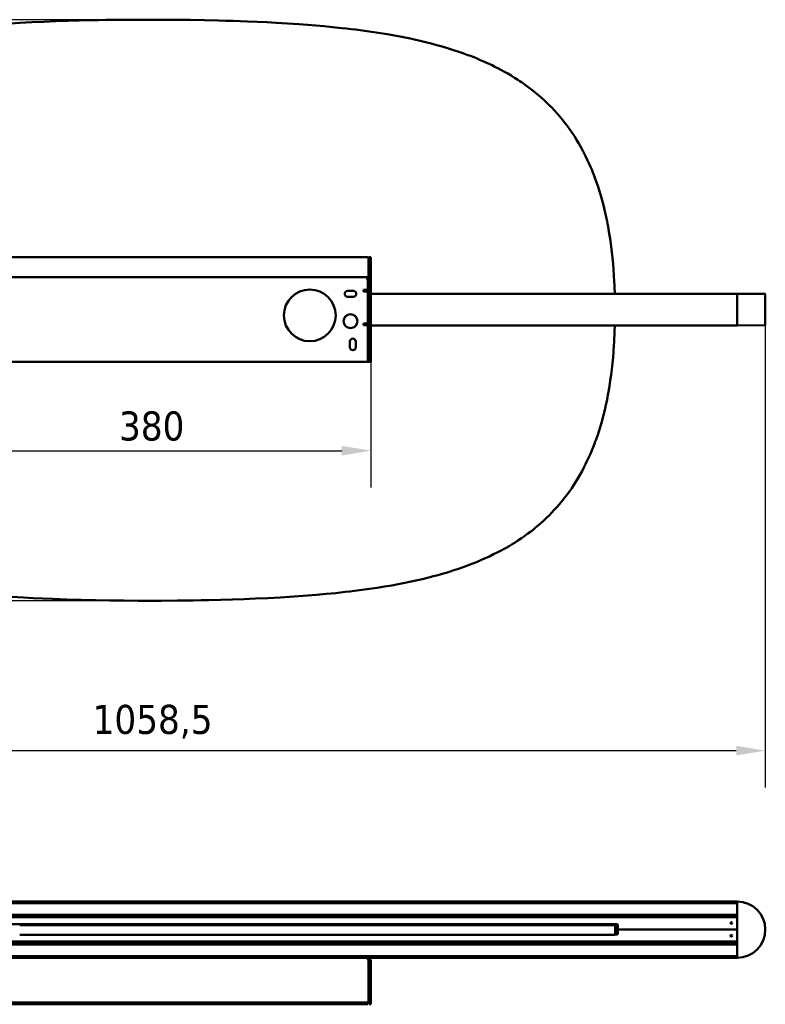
# Model space of a CAD drawing. Header units: millimetres. Extents: x 232 to 2412, y 755 to 2591.
# Tile 3 of 5: x 784 to 1425, y 1744 to 2591. Entities that reach past the tile are written whole.
import ezdxf

# ---------------------------------------------------------------- set-up
doc = ezdxf.new("R2010")
doc.units = ezdxf.units.MM
doc.header["$LTSCALE"] = 10
doc.layers.add('Quota (ISO)', color=7, linetype='Continuous', lineweight=25)
doc.layers.add('Visibile (ISO)', color=7, linetype='Continuous', lineweight=50)
doc.styles.add('Testo nota (ISO)', font='tahoma.ttf')
doc.dimstyles.new('PENTA', dxfattribs={"dimscale": 10, "dimtxt": 2.5, "dimasz": 2.5, "dimexe": 3.175, "dimexo": 0, "dimgap": 0.762, "dimtad": 1, "dimrnd": 1e-08, "dimtxsty": 'Testo nota (ISO)', "dimcen": 0.09, "dimdle": 10, "dimclrd": 256, "dimclre": 256, "dimclrt": 256, "dimazin": 2, "dimtfac": 0.8, "dimtmove": 0, "dimatfit": 3, "dimfxl": 1, "dimtolj": 1, "dimlwd": -1, "dimlwe": -1, "dimarcsym": 0})

# ---------------------------------------------------------------- blocks, each defined once
blk = doc.blocks.new('*D6')
at = {"layer": 'Defpoints', "color": 0, "transparency": 16777216}
for p in [(705.78, 2296.75), (1085.78, 2296.75), (1085.78, 2220.3)]:
    blk.add_point(p, dxfattribs=at)
at = {"layer": 'Quota (ISO)', "transparency": 16777216}
for p, q in [((705.78, 2296.75), (705.78, 2188.55)), ((1085.78, 2296.75), (1085.78, 2188.55)), ((730.78, 2220.3), (1060.78, 2220.3))]:
    blk.add_line(p, q, dxfattribs=at)
for points in [[(730.78, 2224.47), (730.78, 2216.13), (705.78, 2220.3)], [(1060.78, 2224.47), (1060.78, 2216.13), (1085.78, 2220.3)]]:
    blk.add_solid(points, dxfattribs=at)
at = {"layer": 'Quota (ISO)', "transparency": 16777216, "insert": (869.13, 2254.06), "char_height": 25, "attachment_point": 1, "style": 'Testo nota (ISO)'}
blk.add_mtext('\\A1;380', dxfattribs=at)
blk = doc.blocks.new('*D8')
at = {"layer": 'Defpoints', "color": 0, "transparency": 16777216}
for p in [(366.53, 2328.61), (1425.03, 2328.61), (1425.03, 1962.17)]:
    blk.add_point(p, dxfattribs=at)
at = {"layer": 'Quota (ISO)', "transparency": 16777216}
for p, q in [((366.53, 2328.61), (366.53, 1930.42)), ((1425.03, 2328.61), (1425.03, 1930.42)), ((391.53, 1962.17), (1400.03, 1962.17))]:
    blk.add_line(p, q, dxfattribs=at)
for points in [[(391.53, 1966.34), (391.53, 1958.01), (366.53, 1962.17)], [(1400.03, 1966.34), (1400.03, 1958.01), (1425.03, 1962.17)]]:
    blk.add_solid(points, dxfattribs=at)
at = {"layer": 'Quota (ISO)', "transparency": 16777216, "insert": (846.44, 2001.58), "char_height": 25, "attachment_point": 1, "style": 'Testo nota (ISO)'}
blk.add_mtext('\\A1;1058,5', dxfattribs=at)
blk = doc.blocks.new('*D9')
at = {"layer": 'Defpoints', "color": 0, "transparency": 16777216}
for p in [(895.86, 2591.16), (265.78, 2091.2), (905.78, 2091.2)]:
    blk.add_point(p, dxfattribs=at)
at = {"layer": 'Quota (ISO)', "transparency": 16777216}
for p, q in [((895.86, 2591.16), (234.03, 2591.16)), ((265.78, 2566.16), (265.78, 2116.2)), ((905.78, 2091.2), (234.03, 2091.2))]:
    blk.add_line(p, q, dxfattribs=at)
for points in [[(261.61, 2566.16), (269.95, 2566.16), (265.78, 2591.16)], [(261.61, 2116.2), (269.95, 2116.2), (265.78, 2091.2)]]:
    blk.add_solid(points, dxfattribs=at)
at = {"layer": 'Quota (ISO)', "transparency": 16777216, "insert": (232.13, 2314.76), "char_height": 25, "attachment_point": 1, "rotation": 90, "style": 'Testo nota (ISO)'}
blk.add_mtext('\\A1;500', dxfattribs=at)

msp = doc.modelspace()

# ---------------------------------------------------------------- linework, layer by layer
at = {"layer": 'Visibile (ISO)'}
for p, q in [((783.755, 2588.327), (775.885, 2587.848)), ((789.018, 2588.621), (783.755, 2588.327)), ((794.296, 2588.896), (789.018, 2588.621)), ((804.889, 2589.39), (794.296, 2588.896)), ((814.865, 2589.791), (804.889, 2589.39)), ((824.883, 2590.134), (814.865, 2589.791)), ((834.941, 2590.424), (824.883, 2590.134)), ((845.037, 2590.663), (834.941, 2590.424)), ((851.622, 2590.792), (845.037, 2590.663)), ((858.222, 2590.902), (851.622, 2590.792)), ((865.172, 2590.998), (858.222, 2590.902)), ((872.138, 2591.072), (865.172, 2590.998)), ((885.779, 2591.161), (872.138, 2591.072)), ((905.944, 2591.161), (885.779, 2591.161)), ((918.21, 2591.083), (905.944, 2591.161)), ((930.428, 2590.945), (918.21, 2591.083)), ((942.597, 2590.743), (930.428, 2590.945)), ((954.712, 2590.473), (942.597, 2590.743)), ((961.024, 2590.303), (954.712, 2590.473)), ((967.319, 2590.114), (961.024, 2590.303)), ((973.509, 2589.906), (967.319, 2590.114)), ((979.684, 2589.677), (973.509, 2589.906)), ((987.951, 2589.335), (979.684, 2589.677)), ((996.188, 2588.95), (987.951, 2589.335)), ((1004.394, 2588.52), (996.188, 2588.95)), ((1014.198, 2587.941), (1004.394, 2588.52)), ((1019.082, 2587.625), (1014.198, 2587.941)), ((1023.953, 2587.289), (1019.082, 2587.625)), ((1031.234, 2586.748), (1023.953, 2587.289)), ((1038.485, 2586.161), (1031.234, 2586.748)), ((1045.703, 2585.523), (1038.485, 2586.161)), ((1052.887, 2584.833), (1045.703, 2585.523)), ((1060.828, 2584.001), (1052.887, 2584.833)), ((1064.837, 2583.551), (1060.828, 2584.001)), ((1068.833, 2583.082), (1064.837, 2583.551)), ((1072.707, 2582.606), (1068.833, 2583.082)), ((1076.569, 2582.111), (1072.707, 2582.606)), ((1082.419, 2581.32), (1076.569, 2582.111)), ((1088.24, 2580.479), (1082.419, 2581.32)), ((1094.028, 2579.587), (1088.24, 2580.479)), ((1099.784, 2578.641), (1094.028, 2579.587)), ((1106.016, 2577.547), (1099.784, 2578.641)), ((1109.183, 2576.961), (1106.016, 2577.547)), ((1112.339, 2576.356), (1109.183, 2576.961)), ((1115.351, 2575.759), (1112.339, 2576.356)), ((1118.352, 2575.143), (1115.351, 2575.759)), ((1123.234, 2574.097), (1118.352, 2575.143)), ((1128.085, 2572.999), (1123.234, 2574.097)), ((1132.903, 2571.848), (1128.085, 2572.999)), ((1137.687, 2570.641), (1132.903, 2571.848)), ((1142.434, 2569.376), (1137.687, 2570.641)), ((1147.014, 2568.09), (1142.434, 2569.376)), ((1151.556, 2566.746), (1147.014, 2568.09)), ((1156.059, 2565.341), (1151.556, 2566.746)), ((1160.522, 2563.874), (1156.059, 2565.341)), ((1164.942, 2562.343), (1160.522, 2563.874)), ((1169.318, 2560.746), (1164.942, 2562.343)), ((1171.489, 2559.922), (1169.318, 2560.746)), ((1173.648, 2559.081), (1171.489, 2559.922)), ((1176.508, 2557.932), (1173.648, 2559.081)), ((1179.347, 2556.752), (1176.508, 2557.932)), ((1182.162, 2555.539), (1179.347, 2556.752)), ((1184.154, 2554.655), (1182.162, 2555.539)), ((1186.135, 2553.753), (1184.154, 2554.655)), ((1188.065, 2552.853), (1186.135, 2553.753)), ((1189.984, 2551.936), (1188.065, 2552.853)), ((1192.548, 2550.674), (1189.984, 2551.936)), ((1195.089, 2549.382), (1192.548, 2550.674)), ((1197.608, 2548.057), (1195.089, 2549.382)), ((1200.599, 2546.427), (1197.608, 2548.057)), ((1203.555, 2544.749), (1200.599, 2546.427)), ((1206.476, 2543.024), (1203.555, 2544.749)), ((1209.359, 2541.251), (1206.476, 2543.024)), ((1212.205, 2539.43), (1209.359, 2541.251)), ((1213.8, 2538.376), (1212.205, 2539.43)), ((1215.383, 2537.307), (1213.8, 2538.376)), ((1216.93, 2536.237), (1215.383, 2537.307)), ((1218.465, 2535.152), (1216.93, 2536.237)), ((1220.76, 2533.482), (1218.465, 2535.152)), ((1223.025, 2531.776), (1220.76, 2533.482)), ((1225.259, 2530.035), (1223.025, 2531.776)), ((1227.463, 2528.256), (1225.259, 2530.035)), ((1229.875, 2526.238), (1227.463, 2528.256)), ((1232.248, 2524.174), (1229.875, 2526.238)), ((1234.58, 2522.064), (1232.248, 2524.174)), ((1236.872, 2519.909), (1234.58, 2522.064)), ((1239.122, 2517.709), (1236.872, 2519.909)), ((1241.33, 2515.463), (1239.122, 2517.709)), ((1243.711, 2512.938), (1241.33, 2515.463)), ((1246.039, 2510.358), (1243.711, 2512.938)), ((1248.314, 2507.724), (1246.039, 2510.358)), ((1250.535, 2505.035), (1248.314, 2507.724)), ((1252.702, 2502.293), (1250.535, 2505.035)), ((1254.813, 2499.497), (1252.702, 2502.293)), ((1256.869, 2496.649), (1254.813, 2499.497)), ((1258.869, 2493.749), (1256.869, 2496.649)), ((1260.812, 2490.798), (1258.869, 2493.749)), ((1262.699, 2487.795), (1260.812, 2490.798)), ((1264.53, 2484.743), (1262.699, 2487.795)), ((1266.158, 2481.902), (1264.53, 2484.743)), ((1267.739, 2479.02), (1266.158, 2481.902)), ((1269.272, 2476.099), (1267.739, 2479.02)), ((1270.758, 2473.137), (1269.272, 2476.099)), ((1272.196, 2470.138), (1270.758, 2473.137)), ((1273.586, 2467.1), (1272.196, 2470.138)), ((1274.665, 2464.644), (1273.586, 2467.1)), ((1275.714, 2462.164), (1274.665, 2464.644)), ((1276.733, 2459.662), (1275.714, 2462.164)), ((1277.477, 2457.77), (1276.733, 2459.662)), ((1278.205, 2455.866), (1277.477, 2457.77)), ((1279.611, 2452.022), (1278.205, 2455.866)), ((1280.905, 2448.269), (1279.611, 2452.022)), ((1282.139, 2444.473), (1280.905, 2448.269)), ((1283.312, 2440.635), (1282.139, 2444.473)), ((1284.427, 2436.758), (1283.312, 2440.635)), ((1285.483, 2432.842), (1284.427, 2436.758)), ((1286.482, 2428.888), (1285.483, 2432.842)), ((1287.423, 2424.899), (1286.482, 2428.888)), ((1287.947, 2422.555), (1287.423, 2424.899)), ((1288.452, 2420.2), (1287.947, 2422.555)), ((1288.938, 2417.834), (1288.452, 2420.2)), ((1289.405, 2415.456), (1288.938, 2417.834)), ((1289.855, 2413.068), (1289.405, 2415.456)), ((1290.286, 2410.669), (1289.855, 2413.068)), ((1291.094, 2405.841), (1290.286, 2410.669)), ((1291.833, 2400.973), (1291.094, 2405.841)), ((1292.503, 2396.068), (1291.833, 2400.973)), ((1293.105, 2391.127), (1292.503, 2396.068)), ((1293.643, 2386.153), (1293.105, 2391.127)), ((707.779, 2386.753), (1083.779, 2386.753)), ((1083.779, 2369.546), (1083.779, 2386.211)), ((1083.845, 2386.61), (1083.845, 2385.182)), ((1084.279, 2386.753), (1084.279, 2386.211)), ((1084.279, 2386.753), (1085.779, 2386.753)), ((1084.279, 2368.548), (1084.279, 2386.211)), ((1085.779, 2386.211), (1085.779, 2386.753)), ((1085.779, 2386.211), (1085.779, 2368.548)), ((1294.115, 2381.147), (1293.643, 2386.153)), ((1294.526, 2376.111), (1294.115, 2381.147)), ((1294.876, 2371.046), (1294.526, 2376.111)), ((1083.779, 2369.546), (707.779, 2369.546)), ((1082.17, 2368.317), (1083.779, 2368.317)), ((1083.27, 2365.253), (1083.27, 2365.843)), ((1083.27, 2365.253), (1083.27, 2358.753)), ((1083.779, 2368.317), (1083.779, 2369.546)), ((1084.279, 2296.753), (1084.279, 2368.548)), ((1085.779, 2368.548), (1084.279, 2368.548)), ((1085.779, 2296.753), (1085.779, 2368.548)), ((1295.166, 2365.955), (1294.876, 2371.046)), ((1295.311, 2362.907), (1295.166, 2365.955)), ((1065.77, 2357.753), (1070.77, 2357.753)), ((1079.52, 2358.753), (1083.27, 2358.753)), ((1079.52, 2357.253), (1079.52, 2358.753)), ((1080.27, 2357.253), (1079.52, 2357.253)), ((1080.27, 2357.253), (1083.27, 2357.253)), ((1083.27, 2329.753), (1083.27, 2357.253)), ((1295.436, 2359.849), (1295.311, 2362.907)), ((1295.543, 2356.745), (1295.436, 2359.849)), ((1295.581, 2355.353), (1295.543, 2356.745)), ((1070.77, 2352.753), (1065.77, 2352.753)), ((1085.779, 2355.353), (1400.779, 2355.353)), ((1400.779, 2355.353), (1400.779, 2355.153)), ((1400.779, 2355.353), (1424.781, 2355.144)), ((1400.779, 2328.353), (1400.779, 2355.153)), ((1400.779, 2328.403), (1400.779, 2355.103)), ((1425.029, 2328.613), (1425.029, 2354.894)), ((1079.52, 2329.753), (1080.27, 2329.753)), ((1079.52, 2328.253), (1079.52, 2329.753)), ((1083.27, 2328.253), (1079.52, 2328.253)), ((1083.27, 2329.753), (1080.27, 2329.753)), ((1083.27, 2328.253), (1083.27, 2299.753)), ((1400.779, 2328.153), (1085.779, 2328.153)), ((1295.327, 2319.82), (1295.449, 2322.862)), ((1295.449, 2322.862), (1295.61, 2328.153)), ((1424.781, 2328.363), (1400.779, 2328.153)), ((1400.779, 2328.353), (1400.779, 2328.153)), ((1067.77, 2309.253), (1067.77, 2314.253)), ((1072.77, 2314.253), (1072.77, 2309.253)), ((1294.844, 2310.817), (1295.025, 2313.797)), ((1295.025, 2313.797), (1295.185, 2316.787)), ((1295.185, 2316.787), (1295.327, 2319.82)), ((1294.062, 2300.615), (1294.484, 2305.701)), ((1294.484, 2305.701), (1294.844, 2310.817)), ((1083.27, 2296.753), (708.27, 2296.753)), ((1083.27, 2296.753), (1083.27, 2299.753)), ((1083.27, 2296.753), (1084.279, 2296.753)), ((1084.279, 2296.753), (1085.779, 2296.753)), ((1293.577, 2295.561), (1294.062, 2300.615)), ((1292.406, 2285.553), (1293.025, 2290.54)), ((1293.025, 2290.54), (1293.577, 2295.561)), ((1290.961, 2275.692), (1291.719, 2280.603)), ((1291.719, 2280.603), (1292.406, 2285.553)), ((1289.704, 2268.482), (1290.141, 2270.875)), ((1290.141, 2270.875), (1290.961, 2275.692)), ((1287.946, 2259.799), (1288.614, 2262.939)), ((1288.614, 2262.939), (1289.249, 2266.099)), ((1289.249, 2266.099), (1289.704, 2268.482)), ((1286.319, 2252.809), (1287.244, 2256.679)), ((1287.244, 2256.679), (1287.946, 2259.799)), ((1284.306, 2245.171), (1285.34, 2248.972)), ((1285.34, 2248.972), (1286.319, 2252.809)), ((1280.871, 2233.989), (1282.072, 2237.678)), ((1282.072, 2237.678), (1283.217, 2241.405)), ((1283.217, 2241.405), (1284.306, 2245.171)), ((1278.802, 2228.099), (1279.509, 2230.05)), ((1279.509, 2230.05), (1280.871, 2233.989)), ((1274.611, 2217.592), (1275.806, 2220.419)), ((1275.806, 2220.419), (1276.962, 2223.275)), ((1276.962, 2223.275), (1278.079, 2226.16)), ((1278.079, 2226.16), (1278.802, 2228.099)), ((1270.495, 2208.69), (1271.96, 2211.723)), ((1271.96, 2211.723), (1273.377, 2214.795)), ((1273.377, 2214.795), (1274.611, 2217.592)), ((1267.417, 2202.744), (1268.98, 2205.697)), ((1268.98, 2205.697), (1270.495, 2208.69)), ((1262.328, 2193.964), (1264.144, 2196.962)), ((1264.144, 2196.962), (1265.805, 2199.832)), ((1265.805, 2199.832), (1267.417, 2202.744)), ((1256.554, 2185.267), (1258.533, 2188.116)), ((1258.533, 2188.116), (1260.458, 2191.015)), ((1260.458, 2191.015), (1262.328, 2193.964)), ((1250.295, 2177.029), (1252.435, 2179.723)), ((1252.435, 2179.723), (1254.521, 2182.469)), ((1254.521, 2182.469), (1256.554, 2185.267)), ((1241.216, 2166.78), (1243.562, 2169.263)), ((1243.562, 2169.263), (1245.858, 2171.799)), ((1245.858, 2171.799), (1248.103, 2174.387)), ((1248.103, 2174.387), (1250.295, 2177.029)), ((1234.506, 2160.228), (1236.784, 2162.367)), ((1236.784, 2162.367), (1239.021, 2164.551)), ((1239.021, 2164.551), (1241.216, 2166.78)), ((1223.021, 2150.582), (1225.242, 2152.313)), ((1225.242, 2152.313), (1227.433, 2154.079)), ((1227.433, 2154.079), (1229.83, 2156.084)), ((1229.83, 2156.084), (1232.188, 2158.134)), ((1232.188, 2158.134), (1234.506, 2160.228)), ((1212.27, 2142.973), (1215.405, 2145.069)), ((1215.405, 2145.069), (1216.954, 2146.141)), ((1216.954, 2146.141), (1218.49, 2147.227)), ((1218.49, 2147.227), (1220.771, 2148.887)), ((1220.771, 2148.887), (1223.021, 2150.582)), ((1198.55, 2134.81), (1200.309, 2135.773)), ((1200.309, 2135.773), (1202.055, 2136.753)), ((1202.055, 2136.753), (1204.652, 2138.252)), ((1204.652, 2138.252), (1207.221, 2139.788)), ((1207.221, 2139.788), (1209.76, 2141.362)), ((1209.76, 2141.362), (1212.27, 2142.973)), ((1180.34, 2126.032), (1184.068, 2127.668)), ((1184.068, 2127.668), (1187.755, 2129.362)), ((1187.755, 2129.362), (1191.398, 2131.116)), ((1191.398, 2131.116), (1194.997, 2132.932)), ((1194.997, 2132.932), (1198.55, 2134.81)), ((1157.185, 2117.382), (1161.131, 2118.693)), ((1161.131, 2118.693), (1165.044, 2120.054)), ((1165.044, 2120.054), (1168.923, 2121.467)), ((1168.923, 2121.467), (1172.766, 2122.933)), ((1172.766, 2122.933), (1176.573, 2124.455)), ((1176.573, 2124.455), (1180.34, 2126.032)), ((1125.928, 2108.866), (1131.367, 2110.139)), ((1131.367, 2110.139), (1134.111, 2110.812)), ((1134.111, 2110.812), (1136.844, 2111.503)), ((1136.844, 2111.503), (1139.484, 2112.191)), ((1139.484, 2112.191), (1142.112, 2112.897)), ((1142.112, 2112.897), (1144.653, 2113.599)), ((1144.653, 2113.599), (1147.182, 2114.319)), ((1147.182, 2114.319), (1150.537, 2115.308)), ((1150.537, 2115.308), (1153.872, 2116.328)), ((1153.872, 2116.328), (1157.185, 2117.382)), ((1078.308, 2100.479), (1084.732, 2101.369)), ((1084.732, 2101.369), (1091.118, 2102.318)), ((1091.118, 2102.318), (1097.466, 2103.332)), ((1097.466, 2103.332), (1103.773, 2104.412)), ((1103.773, 2104.412), (1109.368, 2105.435)), ((1109.368, 2105.435), (1114.926, 2106.517)), ((1114.926, 2106.517), (1120.447, 2107.66)), ((1120.447, 2107.66), (1125.928, 2108.866)), ((777.359, 2094.42), (787.163, 2093.841)), ((787.163, 2093.841), (795.369, 2093.411)), ((795.369, 2093.411), (803.607, 2093.026)), ((803.607, 2093.026), (811.874, 2092.684)), ((976.693, 2092.57), (986.669, 2092.97)), ((986.669, 2092.97), (997.262, 2093.465)), ((997.262, 2093.465), (1002.539, 2093.74)), ((1002.539, 2093.74), (1007.803, 2094.034)), ((1007.803, 2094.034), (1015.673, 2094.513)), ((1015.673, 2094.513), (1023.51, 2095.04)), ((1023.51, 2095.04), (1031.313, 2095.619)), ((1031.313, 2095.619), (1039.081, 2096.251)), ((1039.081, 2096.251), (1047.342, 2096.99)), ((1047.342, 2096.99), (1055.558, 2097.8)), ((1055.558, 2097.8), (1059.673, 2098.234)), ((1059.673, 2098.234), (1063.775, 2098.689)), ((1063.775, 2098.689), (1067.818, 2099.158)), ((1067.818, 2099.158), (1071.849, 2099.647)), ((1071.849, 2099.647), (1078.308, 2100.479)), ((811.874, 2092.684), (818.048, 2092.455)), ((818.048, 2092.455), (824.238, 2092.247)), ((824.238, 2092.247), (830.534, 2092.057)), ((830.534, 2092.057), (836.845, 2091.888)), ((836.845, 2091.888), (849.002, 2091.618)), ((849.002, 2091.618), (861.212, 2091.415)), ((861.212, 2091.415), (873.471, 2091.276)), ((873.471, 2091.276), (885.779, 2091.199)), ((885.779, 2091.199), (905.779, 2091.199)), ((905.779, 2091.199), (919.42, 2091.289)), ((919.42, 2091.289), (926.385, 2091.363)), ((926.385, 2091.363), (933.335, 2091.458)), ((933.335, 2091.458), (939.935, 2091.568)), ((939.935, 2091.568), (946.52, 2091.698)), ((946.52, 2091.698), (956.617, 2091.937)), ((956.617, 2091.937), (966.675, 2092.227)), ((966.675, 2092.227), (976.693, 2092.57)), ((390.779, 1832.393), (1400.779, 1832.393)), ((1400.779, 1830.998), (390.779, 1830.998)), ((1400.779, 1832.393), (1400.779, 1832.193)), ((1400.779, 1832.193), (1400.779, 1831.198)), ((1400.779, 1832.143), (1400.779, 1784.143)), ((390.779, 1820.789), (1400.779, 1820.789)), ((1400.779, 1819.133), (390.779, 1819.133)), ((1399.779, 1818.883), (391.779, 1818.883)), ((1396.433, 1813.517), (1395.118, 1813.529)), ((1400.779, 1818.893), (1399.633, 1818.883)), ((1400.779, 1820.589), (1400.779, 1819.333)), ((494.279, 1812.883), (1297.279, 1812.883)), ((789.018, 1812.113), (783.755, 1812.113)), ((794.296, 1812.113), (789.018, 1812.113)), ((804.889, 1812.113), (794.296, 1812.113)), ((814.865, 1812.113), (804.889, 1812.113)), ((824.883, 1812.113), (814.865, 1812.113)), ((834.941, 1812.113), (824.883, 1812.113)), ((845.037, 1812.113), (834.941, 1812.113)), ((851.622, 1812.113), (845.037, 1812.113)), ((858.222, 1812.113), (851.622, 1812.113)), ((865.172, 1812.113), (858.222, 1812.113)), ((872.138, 1812.113), (865.172, 1812.113)), ((885.779, 1812.113), (872.138, 1812.113)), ((905.944, 1812.113), (885.779, 1812.113)), ((918.21, 1812.113), (905.944, 1812.113)), ((930.428, 1812.113), (918.21, 1812.113)), ((942.597, 1812.113), (930.428, 1812.113)), ((954.712, 1812.113), (942.597, 1812.113)), ((961.024, 1812.113), (954.712, 1812.113)), ((967.319, 1812.113), (961.024, 1812.113)), ((973.509, 1812.113), (967.319, 1812.113)), ((979.684, 1812.113), (973.509, 1812.113)), ((987.951, 1812.113), (979.684, 1812.113)), ((996.188, 1812.113), (987.951, 1812.113)), ((1004.394, 1812.113), (996.188, 1812.113)), ((1014.198, 1812.113), (1004.394, 1812.113)), ((1010.779, 1812.883), (1010.779, 1812.113)), ((1012.141, 1812.593), (1010.779, 1812.593)), ((1012.779, 1812.363), (1012.779, 1812.363)), ((1032.279, 1812.363), (1012.779, 1812.363)), ((1019.082, 1812.113), (1014.198, 1812.113)), ((1023.953, 1812.113), (1019.082, 1812.113)), ((1031.234, 1812.113), (1023.953, 1812.113)), ((1038.485, 1812.113), (1031.234, 1812.113)), ((1297.983, 1812.593), (1032.917, 1812.593)), ((1045.703, 1812.113), (1038.485, 1812.113)), ((1052.887, 1812.113), (1045.703, 1812.113)), ((1060.828, 1812.113), (1052.887, 1812.113)), ((1064.837, 1812.113), (1060.828, 1812.113)), ((1068.833, 1812.113), (1064.837, 1812.113)), ((1072.707, 1812.113), (1068.833, 1812.113)), ((1076.569, 1812.113), (1072.707, 1812.113)), ((1082.419, 1812.113), (1076.569, 1812.113)), ((1088.24, 1812.113), (1082.419, 1812.113)), ((1094.028, 1812.113), (1088.24, 1812.113)), ((1099.784, 1812.113), (1094.028, 1812.113)), ((1106.016, 1812.113), (1099.784, 1812.113)), ((1109.183, 1812.113), (1106.016, 1812.113)), ((1112.339, 1812.113), (1109.183, 1812.113)), ((1115.351, 1812.113), (1112.339, 1812.113)), ((1118.352, 1812.113), (1115.351, 1812.113)), ((1123.234, 1812.113), (1118.352, 1812.113)), ((1128.085, 1812.113), (1123.234, 1812.113)), ((1132.903, 1812.113), (1128.085, 1812.113)), ((1137.687, 1812.113), (1132.903, 1812.113)), ((1142.434, 1812.113), (1137.687, 1812.113)), ((1147.014, 1812.113), (1142.434, 1812.113)), ((1151.556, 1812.113), (1147.014, 1812.113)), ((1156.059, 1812.113), (1151.556, 1812.113)), ((1160.522, 1812.113), (1156.059, 1812.113)), ((1164.942, 1812.113), (1160.522, 1812.113)), ((1169.318, 1812.113), (1164.942, 1812.113)), ((1171.489, 1812.113), (1169.318, 1812.113)), ((1173.648, 1812.113), (1171.489, 1812.113)), ((1176.508, 1812.113), (1173.648, 1812.113)), ((1179.347, 1812.113), (1176.508, 1812.113)), ((1182.162, 1812.113), (1179.347, 1812.113)), ((1184.154, 1812.113), (1182.162, 1812.113)), ((1186.135, 1812.113), (1184.154, 1812.113)), ((1188.065, 1812.113), (1186.135, 1812.113)), ((1189.984, 1812.113), (1188.065, 1812.113)), ((1192.548, 1812.113), (1189.984, 1812.113)), ((1195.089, 1812.113), (1192.548, 1812.113)), ((1197.608, 1812.113), (1195.089, 1812.113)), ((1200.599, 1812.113), (1197.608, 1812.113)), ((1203.555, 1812.113), (1200.599, 1812.113)), ((1206.476, 1812.113), (1203.555, 1812.113)), ((1209.359, 1812.113), (1206.476, 1812.113)), ((1212.205, 1812.113), (1209.359, 1812.113)), ((1213.8, 1812.113), (1212.205, 1812.113)), ((1215.383, 1812.113), (1213.8, 1812.113)), ((1216.93, 1812.113), (1215.383, 1812.113)), ((1218.465, 1812.113), (1216.93, 1812.113)), ((1220.76, 1812.113), (1218.465, 1812.113)), ((1223.025, 1812.113), (1220.76, 1812.113)), ((1225.259, 1812.113), (1223.025, 1812.113)), ((1227.463, 1812.113), (1225.259, 1812.113)), ((1229.875, 1812.113), (1227.463, 1812.113)), ((1232.248, 1812.113), (1229.875, 1812.113)), ((1234.58, 1812.113), (1232.248, 1812.113)), ((1236.872, 1812.113), (1234.58, 1812.113)), ((1239.122, 1812.113), (1236.872, 1812.113)), ((1241.33, 1812.113), (1239.122, 1812.113)), ((1243.711, 1812.113), (1241.33, 1812.113)), ((1246.039, 1812.113), (1243.711, 1812.113)), ((1248.314, 1812.113), (1246.039, 1812.113)), ((1250.535, 1812.113), (1248.314, 1812.113)), ((1252.702, 1812.113), (1250.535, 1812.113)), ((1254.813, 1812.113), (1252.702, 1812.113)), ((1256.869, 1812.113), (1254.813, 1812.113)), ((1258.869, 1812.113), (1256.869, 1812.113)), ((1260.812, 1812.113), (1258.869, 1812.113)), ((1262.699, 1812.113), (1260.812, 1812.113)), ((1264.53, 1812.113), (1262.699, 1812.113)), ((1266.158, 1812.113), (1264.53, 1812.113)), ((1267.739, 1812.113), (1266.158, 1812.113)), ((1269.272, 1812.113), (1267.739, 1812.113)), ((1270.758, 1812.113), (1269.272, 1812.113)), ((1272.196, 1812.113), (1270.758, 1812.113)), ((1273.586, 1812.113), (1272.196, 1812.113)), ((1274.665, 1812.113), (1273.586, 1812.113)), ((1275.714, 1812.113), (1274.665, 1812.113)), ((1276.733, 1812.113), (1275.714, 1812.113)), ((1277.477, 1812.113), (1276.733, 1812.113)), ((1278.205, 1812.113), (1277.477, 1812.113)), ((1279.611, 1812.113), (1278.205, 1812.113)), ((1280.905, 1812.113), (1279.611, 1812.113)), ((1282.139, 1812.113), (1280.905, 1812.113)), ((1283.312, 1812.113), (1282.139, 1812.113)), ((1284.427, 1812.113), (1283.312, 1812.113)), ((1285.483, 1812.113), (1284.427, 1812.113)), ((1286.482, 1812.113), (1285.483, 1812.113)), ((1287.423, 1812.113), (1286.482, 1812.113)), ((1287.947, 1812.113), (1287.423, 1812.113)), ((1288.452, 1812.113), (1287.947, 1812.113)), ((1288.938, 1812.113), (1288.452, 1812.113)), ((1289.405, 1812.113), (1288.938, 1812.113)), ((1289.855, 1812.113), (1289.405, 1812.113)), ((1290.286, 1812.113), (1289.855, 1812.113)), ((1291.094, 1812.113), (1290.286, 1812.113)), ((1291.833, 1812.113), (1291.094, 1812.113)), ((1292.503, 1812.113), (1291.833, 1812.113)), ((1293.105, 1812.113), (1292.503, 1812.113)), ((1293.643, 1812.113), (1293.105, 1812.113)), ((1294.115, 1812.113), (1293.643, 1812.113)), ((1294.526, 1812.113), (1294.115, 1812.113)), ((1294.876, 1812.113), (1294.526, 1812.113)), ((1295.166, 1812.113), (1294.876, 1812.113)), ((1295.311, 1812.113), (1295.166, 1812.113)), ((1295.436, 1812.113), (1295.311, 1812.113)), ((1295.543, 1812.113), (1295.436, 1812.113)), ((1295.629, 1812.113), (1295.543, 1812.113)), ((1295.742, 1812.113), (1295.629, 1812.113)), ((1295.779, 1812.113), (1295.742, 1812.113)), ((1295.779, 1812.113), (1295.779, 1803.883)), ((1297.779, 1811.883), (1297.779, 1808.383)), ((1297.779, 1808.383), (1298.279, 1808.383)), ((1297.779, 1808.383), (1297.779, 1804.883)), ((1297.779, 1808.383), (1298.279, 1808.383)), ((1298.279, 1811.883), (1298.279, 1808.383)), ((1298.279, 1808.383), (1298.279, 1804.883)), ((1298.279, 1808.383), (1400.779, 1808.383)), ((1298.279, 1808.383), (1400.779, 1808.383)), ((390.779, 1797.153), (1400.779, 1797.153)), ((1399.779, 1797.883), (391.779, 1797.883)), ((789.018, 1803.613), (783.755, 1803.613)), ((794.296, 1803.613), (789.018, 1803.613)), ((804.889, 1803.613), (794.296, 1803.613)), ((814.865, 1803.613), (804.889, 1803.613)), ((824.883, 1803.613), (814.865, 1803.613)), ((834.941, 1803.613), (824.883, 1803.613)), ((834.529, 1797.883), (834.529, 1797.338)), ((834.529, 1797.338), (837.029, 1797.338)), ((834.714, 1797.153), (834.529, 1797.338)), ((845.037, 1803.613), (834.941, 1803.613)), ((836.844, 1797.153), (837.029, 1797.338)), ((837.029, 1797.883), (837.029, 1797.338)), ((851.622, 1803.613), (845.037, 1803.613)), ((858.222, 1803.613), (851.622, 1803.613)), ((865.172, 1803.613), (858.222, 1803.613)), ((872.138, 1803.613), (865.172, 1803.613)), ((885.779, 1803.613), (872.138, 1803.613)), ((905.944, 1803.613), (885.779, 1803.613)), ((918.21, 1803.613), (905.944, 1803.613)), ((930.428, 1803.613), (918.21, 1803.613)), ((942.597, 1803.613), (930.428, 1803.613)), ((954.712, 1803.613), (942.597, 1803.613)), ((954.529, 1797.883), (954.529, 1797.338)), ((954.529, 1797.338), (957.029, 1797.338)), ((954.714, 1797.153), (954.529, 1797.338)), ((961.024, 1803.613), (954.712, 1803.613)), ((956.844, 1797.153), (957.029, 1797.338)), ((957.029, 1797.883), (957.029, 1797.338)), ((967.319, 1803.613), (961.024, 1803.613)), ((973.509, 1803.613), (967.319, 1803.613)), ((979.684, 1803.613), (973.509, 1803.613)), ((987.951, 1803.613), (979.684, 1803.613)), ((996.188, 1803.613), (987.951, 1803.613)), ((1004.394, 1803.613), (996.188, 1803.613)), ((1014.198, 1803.613), (1004.394, 1803.613)), ((1019.082, 1803.613), (1014.198, 1803.613)), ((1023.953, 1803.613), (1019.082, 1803.613)), ((1031.234, 1803.613), (1023.953, 1803.613)), ((1038.485, 1803.613), (1031.234, 1803.613)), ((1045.703, 1803.613), (1038.485, 1803.613)), ((1052.887, 1803.613), (1045.703, 1803.613)), ((1060.828, 1803.613), (1052.887, 1803.613)), ((1064.837, 1803.613), (1060.828, 1803.613)), ((1068.833, 1803.613), (1064.837, 1803.613)), ((1072.707, 1803.613), (1068.833, 1803.613)), ((1076.569, 1803.613), (1072.707, 1803.613)), ((1082.419, 1803.613), (1076.569, 1803.613)), ((1088.24, 1803.613), (1082.419, 1803.613)), ((1094.028, 1803.613), (1088.24, 1803.613)), ((1099.784, 1803.613), (1094.028, 1803.613)), ((1106.016, 1803.613), (1099.784, 1803.613)), ((1109.183, 1803.613), (1106.016, 1803.613)), ((1112.339, 1803.613), (1109.183, 1803.613)), ((1115.351, 1803.613), (1112.339, 1803.613)), ((1118.352, 1803.613), (1115.351, 1803.613)), ((1123.234, 1803.613), (1118.352, 1803.613)), ((1128.085, 1803.613), (1123.234, 1803.613)), ((1132.903, 1803.613), (1128.085, 1803.613)), ((1137.687, 1803.613), (1132.903, 1803.613)), ((1142.434, 1803.613), (1137.687, 1803.613)), ((1147.014, 1803.613), (1142.434, 1803.613)), ((1151.556, 1803.613), (1147.014, 1803.613)), ((1156.059, 1803.613), (1151.556, 1803.613)), ((1160.522, 1803.613), (1156.059, 1803.613)), ((1164.942, 1803.613), (1160.522, 1803.613)), ((1169.318, 1803.613), (1164.942, 1803.613)), ((1171.489, 1803.613), (1169.318, 1803.613)), ((1173.648, 1803.613), (1171.489, 1803.613)), ((1176.508, 1803.613), (1173.648, 1803.613)), ((1179.347, 1803.613), (1176.508, 1803.613)), ((1182.162, 1803.613), (1179.347, 1803.613)), ((1184.154, 1803.613), (1182.162, 1803.613)), ((1186.135, 1803.613), (1184.154, 1803.613)), ((1188.065, 1803.613), (1186.135, 1803.613)), ((1189.984, 1803.613), (1188.065, 1803.613)), ((1192.548, 1803.613), (1189.984, 1803.613)), ((1195.089, 1803.613), (1192.548, 1803.613)), ((1197.608, 1803.613), (1195.089, 1803.613)), ((1200.599, 1803.613), (1197.608, 1803.613)), ((1203.555, 1803.613), (1200.599, 1803.613)), ((1206.476, 1803.613), (1203.555, 1803.613)), ((1209.359, 1803.613), (1206.476, 1803.613)), ((1212.205, 1803.613), (1209.359, 1803.613)), ((1213.8, 1803.613), (1212.205, 1803.613)), ((1215.383, 1803.613), (1213.8, 1803.613)), ((1216.93, 1803.613), (1215.383, 1803.613)), ((1218.465, 1803.613), (1216.93, 1803.613)), ((1220.76, 1803.613), (1218.465, 1803.613)), ((1223.025, 1803.613), (1220.76, 1803.613)), ((1225.259, 1803.613), (1223.025, 1803.613)), ((1227.463, 1803.613), (1225.259, 1803.613)), ((1229.875, 1803.613), (1227.463, 1803.613)), ((1232.248, 1803.613), (1229.875, 1803.613)), ((1234.58, 1803.613), (1232.248, 1803.613)), ((1236.872, 1803.613), (1234.58, 1803.613)), ((1239.122, 1803.613), (1236.872, 1803.613)), ((1241.33, 1803.613), (1239.122, 1803.613)), ((1243.711, 1803.613), (1241.33, 1803.613)), ((1246.039, 1803.613), (1243.711, 1803.613)), ((1248.314, 1803.613), (1246.039, 1803.613)), ((1250.535, 1803.613), (1248.314, 1803.613)), ((1252.702, 1803.613), (1250.535, 1803.613)), ((1254.813, 1803.613), (1252.702, 1803.613)), ((1256.869, 1803.613), (1254.813, 1803.613)), ((1258.869, 1803.613), (1256.869, 1803.613)), ((1260.812, 1803.613), (1258.869, 1803.613)), ((1262.699, 1803.613), (1260.812, 1803.613)), ((1264.53, 1803.613), (1262.699, 1803.613)), ((1266.158, 1803.613), (1264.53, 1803.613)), ((1267.739, 1803.613), (1266.158, 1803.613)), ((1269.272, 1803.613), (1267.739, 1803.613)), ((1270.758, 1803.613), (1269.272, 1803.613)), ((1272.196, 1803.613), (1270.758, 1803.613)), ((1273.586, 1803.613), (1272.196, 1803.613)), ((1274.665, 1803.613), (1273.586, 1803.613)), ((1275.714, 1803.613), (1274.665, 1803.613)), ((1276.733, 1803.613), (1275.714, 1803.613)), ((1277.477, 1803.613), (1276.733, 1803.613)), ((1278.205, 1803.613), (1277.477, 1803.613)), ((1279.611, 1803.613), (1278.205, 1803.613)), ((1280.905, 1803.613), (1279.611, 1803.613)), ((1282.139, 1803.613), (1280.905, 1803.613)), ((1283.312, 1803.613), (1282.139, 1803.613)), ((1284.427, 1803.613), (1283.312, 1803.613)), ((1285.483, 1803.613), (1284.427, 1803.613)), ((1286.482, 1803.613), (1285.483, 1803.613)), ((1287.423, 1803.613), (1286.482, 1803.613)), ((1287.947, 1803.613), (1287.423, 1803.613)), ((1288.452, 1803.613), (1287.947, 1803.613)), ((1288.938, 1803.613), (1288.452, 1803.613)), ((1289.405, 1803.613), (1288.938, 1803.613)), ((1289.855, 1803.613), (1289.405, 1803.613)), ((1290.286, 1803.613), (1289.855, 1803.613)), ((1291.094, 1803.613), (1290.286, 1803.613)), ((1291.833, 1803.613), (1291.094, 1803.613)), ((1292.503, 1803.613), (1291.833, 1803.613)), ((1293.105, 1803.613), (1292.503, 1803.613)), ((1293.643, 1803.613), (1293.105, 1803.613)), ((1294.115, 1803.613), (1293.643, 1803.613)), ((1294.526, 1803.613), (1294.115, 1803.613)), ((1294.876, 1803.613), (1294.526, 1803.613)), ((1295.166, 1803.613), (1294.876, 1803.613)), ((1295.311, 1803.613), (1295.166, 1803.613)), ((1295.436, 1803.613), (1295.311, 1803.613)), ((1295.543, 1803.613), (1295.436, 1803.613)), ((1295.605, 1803.613), (1295.543, 1803.613)), ((1297.279, 1803.883), (1295.605, 1803.883)), ((1390.779, 1797.883), (1390.779, 1797.679)), ((1390.977, 1797.479), (1400.779, 1797.393)), ((1396.52, 1802.771), (1395.039, 1802.758)), ((1400.779, 1796.953), (1400.779, 1795.698)), ((1400.779, 1795.498), (390.779, 1795.498)), ((390.779, 1785.289), (1400.779, 1785.289)), ((709.742, 1783.893), (1081.816, 1783.893)), ((1081.816, 1783.893), (1082.779, 1783.893)), ((1400.779, 1783.893), (1082.779, 1783.893)), ((1082.779, 1783.434), (1082.779, 1783.893)), ((1083.779, 1780.893), (1083.779, 1770.839)), ((1084.279, 1780.893), (1084.279, 1770.839)), ((1085.779, 1780.893), (1084.279, 1780.893)), ((1085.779, 1770.839), (1085.779, 1780.893)), ((1400.779, 1785.089), (1400.779, 1784.093)), ((1400.779, 1784.093), (1400.779, 1783.893)), ((1084.279, 1770.839), (1084.279, 1769.119)), ((1085.779, 1769.119), (1085.779, 1770.839)), ((1083.779, 1745.319), (1083.779, 1769.119)), ((1083.845, 1770.381), (1083.845, 1769.923)), ((1084.279, 1743.893), (1084.279, 1769.119)), ((1085.779, 1769.119), (1085.779, 1743.893)), ((1083.779, 1745.319), (707.779, 1745.319)), ((708.27, 1743.893), (1083.27, 1743.893)), ((1083.27, 1744.365), (1083.27, 1745.319)), ((1083.27, 1743.952), (1083.27, 1744.365)), ((1083.27, 1743.893), (1083.27, 1743.952)), ((1085.779, 1743.893), (1084.279, 1743.893))]:
    msp.add_line(p, q, dxfattribs=at)
for centre, radius in [((1033.27, 2336.753), 22.25), ((1068.27, 2331.753), 6), ((1395.779, 1813.883), 0.75), ((1395.779, 1802.883), 0.75)]:
    msp.add_circle(centre, radius, dxfattribs=at)
for centre, radius, start, end in [((1065.77, 2355.253), 2.5, 90, 270), ((1070.77, 2355.253), 2.5, 270, 90), ((1424.779, 2354.894), 0.25, 0, 89.5), ((1424.779, 2328.613), 0.25, 270.5, 0), ((1070.27, 2314.253), 2.5, 0, 180), ((1070.27, 2309.253), 2.5, 180, 0), ((1400.779, 1808.143), 24.25, 270, 90), ((1399.779, 1817.883), 1, 0, 90), ((1012.779, 1813.363), 1, 208.673626, 270), ((1012.779, 1813.363), 1, 230.337699, 270), ((1032.279, 1813.363), 1, 270, 331.326374), ((1296.779, 1804.883), 1, 270, 0), ((1297.279, 1811.883), 1, 0, 90), ((1297.279, 1804.883), 1, 270, 0), ((1296.779, 1811.883), 1, 0, 45.234915), ((1032.279, 1798.113), 1, 286.297063, 346.713544), ((1390.979, 1797.679), 0.2, 180, 269.5), ((1399.779, 1798.883), 1, 270, 0)]:
    msp.add_arc(centre, radius, start, end, dxfattribs=at)
for centre, ratio, end_param in [((1078.27, 2366.523), 0.5735764, 0.705864), ((1078.27, 1743.476), 0.819152, 0.4666547)]:
    msp.add_ellipse(centre, major_axis=(5, 0), ratio=ratio, start_param=0.4270786, end_param=end_param, dxfattribs=at)
for points in [[(1083.779, 2386.753), (1083.863, 2386.753), (1083.868, 2386.556), (1083.779, 2386.211)], [(1083.779, 2384.982), (1083.823, 2385.067), (1083.844, 2385.134), (1083.844, 2385.18)], [(1084.279, 2386.753), (1084.279, 2386.49), (1084.106, 2386.072), (1083.846, 2385.576)], [(1081.816, 1783.893), (1082.126, 1783.893), (1082.43, 1783.765), (1082.72, 1783.491)], [(1082.72, 1783.491), (1082.74, 1783.473), (1082.76, 1783.453), (1082.779, 1783.434)], [(1082.779, 1783.893), (1083.408, 1783.893), (1084.04, 1783.692), (1084.563, 1783.305)], [(1083.671, 1782.099), (1083.613, 1782.142), (1083.553, 1782.18), (1083.491, 1782.213)], [(1083.779, 1780.893), (1083.732, 1781.365), (1083.631, 1781.821), (1083.492, 1782.213)], [(1084.279, 1780.893), (1084.279, 1781.393), (1084.025, 1781.837), (1083.671, 1782.099)], [(1083.844, 1770.382), (1083.844, 1770.53), (1083.821, 1770.686), (1083.779, 1770.839)], [(1083.779, 1770.839), (1083.863, 1770.236), (1083.868, 1769.612), (1083.779, 1769.119)]]:
    msp.add_open_spline(points, degree=3, dxfattribs=at)
for points, knots in [([(1082.821, 2367.711), (1082.947, 2367.552), (1083.045, 2367.356), (1083.159, 2366.994), (1083.198, 2366.82), (1083.249, 2366.45), (1083.262, 2366.252), (1083.269, 2365.993), (1083.27, 2365.919), (1083.27, 2365.843)], [1.73814109, 1.73814109, 1.73814109, 1.73814109, 1.82395108, 1.82395108, 1.88201878, 1.88201878, 1.94008648, 1.94008648, 1.9628037, 1.9628037, 1.9628037, 1.9628037]), ([(1083.492, 1782.213), (1083.352, 1782.608), (1083.176, 1782.94), (1082.98, 1783.199), (1082.915, 1783.285), (1082.848, 1783.364), (1082.779, 1783.434)], [-0.73629021, -0.73629021, -0.73629021, -0.73629021, -0.47141394, -0.47141394, -0.47141394, -0.38325311, -0.38325311, -0.38325311, -0.38325311]), ([(1084.563, 1783.305), (1084.851, 1783.092), (1085.108, 1782.821), (1085.31, 1782.503), (1085.602, 1782.045), (1085.779, 1781.483), (1085.779, 1780.893)], [-0.57425626, -0.57425626, -0.57425626, -0.57425626, -0.33906533, -0.33906533, -0.33906533, 0, 0, 0, 0]), ([(1082.821, 1745.173), (1082.947, 1744.946), (1083.045, 1744.735), (1083.159, 1744.443), (1083.198, 1744.327), (1083.249, 1744.134), (1083.262, 1744.058), (1083.269, 1743.985), (1083.27, 1743.967), (1083.27, 1743.952)], [1.73814109, 1.73814109, 1.73814109, 1.73814109, 1.82395108, 1.82395108, 1.88201878, 1.88201878, 1.94008648, 1.94008648, 1.9628037, 1.9628037, 1.9628037, 1.9628037])]:
    msp.add_open_spline(points, degree=3, knots=knots, dxfattribs=at)

# ---------------------------------------------------------------- dimensions: what is measured, and where the dimension line sits
at = {"layer": 'Quota (ISO)'}
for base, p1, p2, angle, override, picture, middle in [((265.779, 2091.199), (895.861, 2591.161), (905.779, 2091.199), 90, {"dimgap": 0.762, "dimdec": 0, "dimtol": 0, "dimlim": 0, "dimtp": 0, "dimtm": 0, "dimtdec": 0, "dimtofl": 0, "dimatfit": 1}, '*D9', (265.779, 2341.18)), ((1425.029, 1962.173), (366.529, 2328.613), (1425.029, 2328.613), 180, {"dimgap": 0.762, "dimdec": 2, "dimtol": 0, "dimlim": 0, "dimtp": 0, "dimtm": 0, "dimtdec": 2, "dimtofl": 0, "dimatfit": 1}, '*D8', (895.779, 1962.173)), ((1085.779, 2220.301), (705.779, 2296.753), (1085.779, 2296.753), 180, {"dimgap": 0.762, "dimdec": 2, "dimtol": 0, "dimlim": 0, "dimtp": 0, "dimtm": 0, "dimtdec": 2, "dimtofl": 0, "dimatfit": 1}, '*D6', (895.779, 2220.301))]:
    dim = msp.add_linear_dim(base=base, p1=p1, p2=p2, angle=angle, dimstyle='PENTA', override=override, dxfattribs=at)
    dim.commit()
    dim.dimension.update_dxf_attribs({"geometry": picture, "text_midpoint": middle, "dimtype": 160})

doc.saveas('drawing.dxf')
